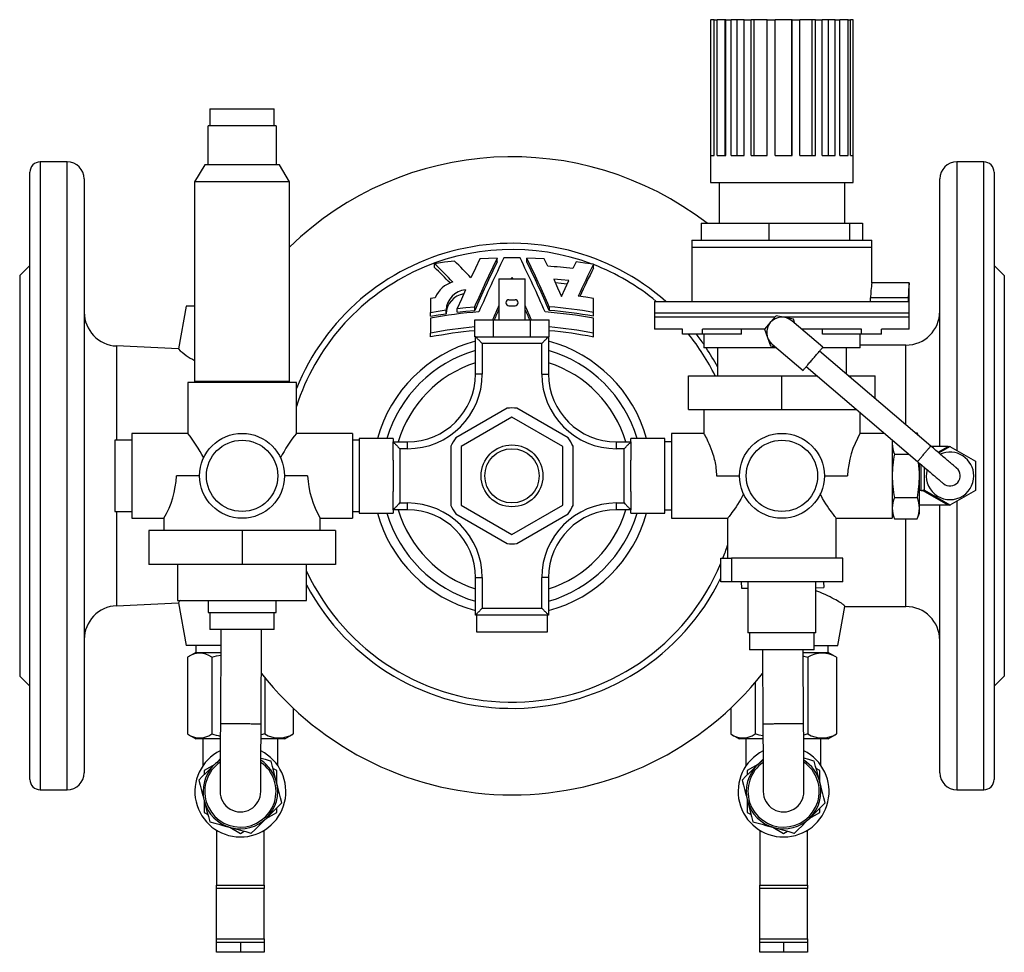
# Model space of a CAD drawing. Extents: x 81 to 741, y -306 to 474.
# Tile 1 of 3: x 81 to 371, y -306 to -31. Entities that reach past the tile are written whole.
import ezdxf

# ---------------------------------------------------------------- set-up
doc = ezdxf.new("R2010")
doc.units = 0
doc.layers.get('0').update_dxf_attribs({"linetype": 'CONTINUOUS'})

msp = doc.modelspace()

# ---------------------------------------------------------------- linework, layer by layer
at = {"color": 7, "linetype": 'CONTINUOUS'}
for p, q in [((284.29, -30.76), (284.29, -78.76)), ((284.29, -30.76), (284.35, -30.76)), ((284.35, -70.76), (284.35, -30.76)), ((285.33, -30.76), (284.35, -30.76)), ((285.33, -70.76), (285.33, -30.76)), ((285.33, -30.76), (286.18, -30.76)), ((286.18, -70.76), (286.18, -30.76)), ((288.61, -30.76), (286.18, -30.76)), ((288.61, -70.76), (288.61, -30.76)), ((288.77, -30.76), (288.61, -30.76)), ((288.77, -70.76), (288.77, -30.76)), ((288.77, -30.76), (290.3, -30.76)), ((290.3, -70.76), (290.3, -30.76)), ((292.09, -30.76), (290.3, -30.76)), ((292.09, -70.76), (292.09, -30.76)), ((294.21, -30.76), (292.09, -30.76)), ((294.21, -70.76), (294.21, -30.76)), ((294.21, -30.76), (296.24, -30.76)), ((296.24, -70.76), (296.24, -30.76)), ((297.15, -30.76), (296.24, -30.76)), ((297.15, -70.76), (297.15, -30.76)), ((300.97, -30.76), (297.15, -30.76)), ((300.97, -70.76), (300.97, -30.76)), ((300.97, -30.76), (303.26, -30.76)), ((303.26, -70.76), (303.26, -30.76)), ((308.2, -30.76), (303.26, -30.76)), ((308.2, -70.76), (308.2, -30.76)), ((308.26, -30.76), (308.2, -30.76)), ((308.26, -70.76), (308.26, -30.76)), ((308.26, -30.76), (310.54, -30.76)), ((310.54, -70.76), (310.54, -30.76)), ((314.16, -30.76), (310.54, -30.76)), ((314.16, -70.76), (314.16, -30.76)), ((315.19, -30.76), (314.16, -30.76)), ((315.19, -70.76), (315.19, -30.76)), ((315.19, -30.76), (317.17, -30.76)), ((317.17, -70.76), (317.17, -30.76)), ((319.05, -30.76), (317.17, -30.76)), ((319.05, -70.76), (319.05, -30.76)), ((320.93, -30.76), (319.05, -30.76)), ((320.93, -70.76), (320.93, -30.76)), ((320.93, -30.76), (322.38, -30.76)), ((322.38, -70.76), (322.38, -30.76)), ((324.78, -30.76), (322.38, -30.76)), ((324.78, -70.76), (324.78, -30.76)), ((324.78, -30.76), (325.52, -30.76)), ((325.52, -70.76), (325.52, -30.76)), ((326.28, -30.76), (325.52, -30.76)), ((326.28, -70.76), (326.28, -30.76)), ((326.28, -30.76), (326.29, -30.76)), ((326.29, -78.76), (326.29, -30.76)), ((136.79, -57.06), (136.79, -62.06)), ((136.79, -57.06), (155.79, -57.06)), ((155.79, -62.06), (155.79, -57.06)), ((136.29, -73.56), (136.29, -62.06)), ((156.29, -62.06), (136.29, -62.06)), ((156.29, -62.06), (156.29, -73.56)), ((284.35, -70.76), (285.33, -70.76)), ((286.18, -70.76), (288.77, -70.76)), ((290.3, -70.76), (294.21, -70.76)), ((296.24, -70.76), (300.97, -70.76)), ((303.26, -70.76), (308.26, -70.76)), ((310.54, -70.76), (315.19, -70.76)), ((317.17, -70.76), (320.93, -70.76)), ((322.38, -70.76), (324.78, -70.76)), ((325.52, -70.76), (326.28, -70.76)), ((94.79, -72.66), (86.79, -72.66)), ((135.29, -73.56), (132.29, -78.56)), ((136.29, -73.56), (135.29, -73.56)), ((156.29, -73.56), (136.29, -73.56)), ((157.29, -73.56), (156.29, -73.56)), ((160.29, -78.56), (157.29, -73.56)), ((364.79, -72.66), (356.79, -72.66)), ((83.79, -254.66), (83.79, -75.66)), ((99.79, -77.66), (99.79, -252.66)), ((351.79, -156.5), (351.79, -77.66)), ((367.79, -75.66), (367.79, -254.66)), ((132.29, -78.56), (132.29, -137.36)), ((160.29, -78.56), (132.29, -78.56)), ((160.29, -137.36), (160.29, -78.56)), ((284.29, -78.76), (326.29, -78.76)), ((286.79, -78.76), (286.79, -90.76)), ((323.79, -90.76), (323.79, -78.76)), ((281.53, -90.76), (281.53, -95.76)), ((281.53, -90.76), (301.43, -90.76)), ((301.43, -90.76), (301.43, -95.76)), ((301.43, -90.76), (325.19, -90.76)), ((325.19, -90.76), (325.19, -95.76)), ((325.19, -90.76), (329.05, -90.76)), ((329.05, -90.76), (329.05, -95.76)), ((278.79, -95.76), (278.79, -97.76)), ((278.79, -95.76), (331.79, -95.76)), ((278.79, -97.76), (278.79, -113.76)), ((331.79, -97.76), (331.79, -95.76)), ((331.79, -108.26), (331.79, -97.76)), ((221.43, -102.09), (221.43, -101.01)), ((230.16, -102.09), (230.16, -101.01)), ((236.3, -103.4), (235.28, -101.24)), ((83.79, -103.16), (80.79, -106.16)), ((202.93, -103.76), (202.93, -102.66)), ((244.71, -102.12), (243.75, -104.1)), ((249.79, -103.94), (249.79, -102.84)), ((370.79, -106.16), (367.79, -103.16)), ((80.79, -106.16), (80.79, -165.16)), ((221.94, -107.16), (221.94, -119.16)), ((221.94, -107.16), (225.79, -107.16)), ((225.56, -107.16), (225.79, -106.68)), ((225.79, -106.68), (226.02, -107.16)), ((225.79, -107.16), (225.79, -106.68)), ((225.79, -107.16), (229.64, -107.16)), ((229.64, -119.16), (229.64, -107.16)), ((370.79, -106.16), (370.79, -165.16)), ((342.79, -108.26), (331.79, -108.26)), ((342.79, -117.26), (342.79, -108.26)), ((203.16, -112.68), (201.79, -112.91)), ((201.79, -112.91), (201.79, -117.01)), ((249.79, -117.01), (249.79, -112.91)), ((331.41, -113.76), (331.41, -112.76)), ((342.52, -112.76), (342.52, -113.76)), ((129.79, -115.16), (127.57, -127.78)), ((132.29, -115.16), (129.79, -115.16)), ((209.67, -116.95), (209.67, -115.84)), ((214.8, -116.43), (214.8, -115.33)), ((224.89, -113.26), (226.69, -113.26)), ((224.89, -115.06), (226.69, -115.06)), ((236.79, -116.43), (236.79, -115.33)), ((267.79, -113.76), (267.79, -117.26)), ((267.79, -113.76), (342.52, -113.76)), ((201.79, -118.15), (201.79, -117.01)), ((201.79, -118.68), (201.79, -123.1)), ((206.36, -117.4), (206.36, -116.28)), ((249.79, -118.15), (249.79, -117.01)), ((249.79, -123.1), (249.79, -118.68)), ((267.79, -117.26), (267.79, -118.41)), ((267.79, -118.41), (267.79, -121.91)), ((303.56, -118.01), (301.87, -119.99)), ((306.11, -118.48), (303.56, -118.01)), ((308.66, -118.96), (306.11, -118.48)), ((342.79, -118.41), (342.79, -117.26)), ((342.79, -121.91), (342.79, -118.41)), ((214.82, -124.16), (214.82, -119.16)), ((214.82, -119.16), (220.31, -119.16)), ((220.31, -124.16), (220.31, -119.16)), ((220.31, -119.16), (231.28, -119.16)), ((231.28, -124.16), (231.28, -119.16)), ((231.28, -119.16), (236.76, -119.16)), ((236.76, -124.16), (236.76, -119.16)), ((301.87, -119.99), (300.18, -121.96)), ((317.34, -127.28), (308.21, -119.49)), ((309.13, -120.27), (308.66, -118.96)), ((201.79, -124.25), (201.79, -123.1)), ((214.82, -124.16), (215.04, -124.16)), ((215.04, -124.16), (236.54, -124.16)), ((215.04, -135.16), (215.04, -124.16)), ((236.54, -124.16), (236.54, -135.16)), ((236.54, -124.16), (236.76, -124.16)), ((249.79, -124.25), (249.79, -123.1)), ((276.01, -121.91), (267.79, -121.91)), ((276.01, -123.41), (276.01, -121.91)), ((281.87, -123.41), (276.01, -123.41)), ((300.23, -121.91), (281.87, -121.91)), ((281.87, -123.41), (281.87, -121.91)), ((293.34, -123.41), (281.87, -123.41)), ((282.29, -123.41), (282.29, -127.41)), ((293.34, -123.41), (293.34, -121.91)), ((300.18, -121.96), (301.05, -124.41)), ((301.05, -124.41), (301.92, -126.86)), ((328.72, -121.91), (311.05, -121.91)), ((317.24, -123.41), (317.24, -121.91)), ((328.72, -123.41), (317.24, -123.41)), ((328.29, -127.41), (328.29, -123.41)), ((328.72, -123.41), (328.72, -121.91)), ((334.58, -123.41), (328.72, -123.41)), ((342.79, -121.91), (334.58, -121.91)), ((334.58, -123.41), (334.58, -121.91)), ((127.58, -127.72), (109.34, -126.9)), ((303.63, -127.41), (282.29, -127.41)), ((286.29, -127.41), (286.29, -135.66)), ((301.92, -126.86), (303.29, -127.12)), ((302.37, -126.33), (311.5, -134.12)), ((328.29, -127.41), (317.23, -127.41)), ((324.29, -135.18), (324.29, -127.41)), ((341.79, -126.66), (328.29, -126.66)), ((349.13, -156.39), (316.37, -128.42)), ((312.47, -132.98), (345.24, -160.95)), ((277.79, -145.66), (277.79, -135.66)), ((277.79, -135.66), (305.29, -135.66)), ((305.29, -145.66), (305.29, -135.66)), ((305.29, -135.66), (315.61, -135.66)), ((324.85, -135.66), (332.79, -135.66)), ((332.79, -142.44), (332.79, -135.66)), ((130.29, -137.66), (130.29, -152.67)), ((162.29, -137.66), (130.29, -137.66)), ((160.29, -137.36), (132.29, -137.36)), ((134.29, -137.36), (134.29, -137.66)), ((158.29, -137.66), (158.29, -137.36)), ((162.29, -152.66), (162.29, -137.66)), ((224.34, -145.21), (209.24, -153.93)), ((225.79, -147.84), (210.79, -156.5)), ((240.79, -156.5), (225.79, -147.84)), ((242.34, -153.93), (227.24, -145.21)), ((277.79, -145.66), (305.29, -145.66)), ((282.29, -145.66), (282.29, -152.67)), ((305.29, -145.66), (327.32, -145.66)), ((328.29, -152.66), (328.29, -146.49)), ((130.3, -152.66), (113.79, -152.66)), ((113.79, -152.66), (113.79, -165.16)), ((178.79, -152.66), (162.29, -152.66)), ((178.79, -152.66), (178.79, -165.16)), ((282.3, -152.66), (272.79, -152.66)), ((272.79, -152.66), (272.79, -177.66)), ((335.53, -152.66), (328.29, -152.66)), ((344.53, -152.46), (345.17, -152.46)), ((345.46, -153.25), (345.17, -152.46)), ((345.42, -153.22), (345.17, -152.46)), ((113.79, -154.66), (108.79, -154.66)), ((108.79, -154.66), (108.79, -175.66)), ((180.79, -154.66), (178.79, -154.66)), ((190.79, -154.16), (180.79, -154.16)), ((180.79, -154.16), (180.79, -176.16)), ((190.79, -154.16), (190.79, -155.16)), ((190.79, -155.16), (195.04, -155.16)), ((190.79, -160.58), (190.79, -155.16)), ((207.79, -156.44), (207.79, -173.88)), ((210.79, -156.5), (210.79, -173.82)), ((240.79, -173.82), (240.79, -156.5)), ((243.79, -173.88), (243.79, -156.44)), ((256.54, -155.16), (260.79, -155.16)), ((270.79, -154.16), (260.79, -154.16)), ((260.79, -155.16), (260.79, -154.16)), ((260.79, -155.16), (260.79, -160.58)), ((270.79, -176.16), (270.79, -154.16)), ((272.79, -155.16), (270.79, -155.16)), ((337.79, -154.59), (337.79, -177.66)), ((354.29, -156.5), (349.27, -156.5)), ((351.5, -158.4), (354.79, -156.5)), ((354.79, -156.5), (362.29, -160.83)), ((338.41, -158.81), (342.73, -158.81)), ((190.79, -160.58), (190.79, -169.74)), ((260.79, -169.74), (260.79, -160.58)), ((345.79, -165.16), (345.79, -161.42)), ((362.29, -160.83), (362.29, -169.49)), ((80.79, -165.16), (80.79, -224.16)), ((113.79, -165.16), (113.79, -177.66)), ((133.79, -165.16), (126.98, -165.16)), ((165.6, -165.16), (158.79, -165.16)), ((178.79, -165.16), (178.79, -177.66)), ((285.98, -165.16), (292.79, -165.16)), ((317.79, -165.16), (324.6, -165.16)), ((345.79, -174.69), (345.79, -165.16)), ((347.29, -169.49), (347.29, -162.7)), ((370.79, -165.16), (370.79, -224.16)), ((190.79, -175.16), (190.79, -169.74)), ((260.79, -169.74), (260.79, -175.16)), ((346.29, -169.49), (345.79, -169.49)), ((354.79, -173.82), (347.29, -169.49)), ((362.29, -169.49), (354.79, -173.82)), ((210.79, -173.82), (225.79, -182.48)), ((225.79, -182.48), (240.79, -173.82)), ((338.41, -171.51), (345.17, -171.51)), ((354.29, -173.82), (345.79, -173.82)), ((351.79, -252.66), (351.79, -173.82)), ((108.79, -175.66), (113.79, -175.66)), ((178.79, -175.66), (180.79, -175.66)), ((180.79, -176.16), (190.79, -176.16)), ((195.04, -175.16), (190.79, -175.16)), ((190.79, -175.16), (190.79, -176.16)), ((209.24, -176.39), (224.34, -185.11)), ((227.24, -185.11), (242.34, -176.39)), ((260.79, -175.16), (256.54, -175.16)), ((260.79, -176.16), (260.79, -175.16)), ((260.79, -176.16), (270.79, -176.16)), ((270.79, -175.16), (272.79, -175.16)), ((337.79, -176.16), (338.41, -177.86)), ((345.17, -177.86), (345.79, -176.16)), ((345.79, -176.16), (345.79, -174.69)), ((113.79, -177.66), (123.29, -177.66)), ((123.29, -177.66), (123.29, -181.26)), ((169.29, -181.26), (169.29, -177.65)), ((169.29, -177.66), (178.79, -177.66)), ((272.79, -177.66), (289.3, -177.66)), ((289.29, -177.65), (289.29, -189.41)), ((321.29, -189.41), (321.29, -177.65)), ((321.29, -177.66), (337.79, -177.66)), ((338.41, -177.86), (345.17, -177.86)), ((118.79, -181.26), (118.79, -191.26)), ((146.29, -181.26), (118.79, -181.26)), ((146.29, -181.26), (146.29, -191.26)), ((173.79, -181.26), (146.29, -181.26)), ((173.79, -181.26), (173.79, -191.26)), ((146.29, -191.26), (118.79, -191.26)), ((127.29, -191.26), (127.29, -201.91)), ((173.79, -191.26), (146.29, -191.26)), ((165.29, -201.91), (165.29, -191.26)), ((287.34, -196.41), (287.34, -189.41)), ((287.34, -189.41), (290.41, -189.41)), ((290.41, -189.41), (290.41, -196.41)), ((323.24, -189.41), (290.41, -189.41)), ((323.24, -196.41), (323.24, -189.41)), ((215.04, -206.16), (215.04, -195.16)), ((236.54, -195.16), (236.54, -206.16)), ((290.41, -196.41), (287.34, -196.41)), ((323.24, -196.41), (290.41, -196.41)), ((293.33, -196.41), (293.34, -198.22)), ((295.29, -196.41), (295.29, -211.41)), ((315.29, -211.41), (315.29, -196.41)), ((317.58, -196.41), (317.59, -198.09)), ((293.34, -198.22), (295.29, -198.21)), ((315.29, -198.11), (317.59, -198.09)), ((109.34, -203.42), (127.58, -202.6)), ((127.29, -201.91), (165.29, -201.91)), ((127.57, -202.54), (129.79, -215.16)), ((136.29, -201.91), (136.29, -205.41)), ((156.29, -205.41), (156.29, -201.91)), ((136.29, -205.41), (156.29, -205.41)), ((136.79, -205.41), (136.79, -210.41)), ((155.79, -210.41), (155.79, -205.41)), ((321.79, -215.16), (323.83, -203.61)), ((323.82, -203.66), (341.79, -203.66)), ((236.54, -206.16), (215.04, -206.16)), ((215.29, -206.16), (215.29, -211.16)), ((236.29, -211.16), (236.29, -206.16)), ((155.79, -210.41), (136.79, -210.41)), ((140.05, -210.41), (139.9, -238.13)), ((151.9, -238.19), (152.05, -210.41)), ((215.29, -211.16), (236.29, -211.16)), ((315.29, -211.41), (295.29, -211.41)), ((295.79, -211.41), (295.79, -216.41)), ((314.79, -216.41), (314.79, -211.41)), ((140.02, -215.16), (129.79, -215.16)), ((132.7, -217.16), (130.6, -218.38)), ((132.7, -215.16), (132.7, -217.16)), ((132.7, -217.16), (140.01, -217.16)), ((300.1, -216.41), (295.79, -216.41)), ((299.57, -216.41), (299.68, -238.19)), ((314.79, -216.41), (300.1, -216.41)), ((311.68, -238.13), (311.57, -216.41)), ((311.57, -217.16), (318.88, -217.16)), ((314.79, -215.16), (321.79, -215.16)), ((318.88, -217.16), (318.88, -215.16)), ((320.99, -218.38), (318.88, -217.16)), ((130.22, -218.6), (130.22, -241.22)), ((137.37, -218.6), (137.37, -241.22)), ((312.95, -218.6), (312.95, -241.22)), ((321.36, -218.6), (320.99, -218.38)), ((321.36, -218.6), (321.36, -241.22)), ((80.79, -224.16), (83.79, -227.16)), ((152.95, -224.57), (152.95, -241.22)), ((297.37, -226.08), (297.37, -241.22)), ((367.79, -227.16), (370.79, -224.16)), ((161.36, -233.61), (161.36, -241.22)), ((290.22, -233.61), (290.22, -241.22)), ((130.6, -241.44), (132.7, -242.66)), ((139.87, -242.66), (132.7, -242.66)), ((134.79, -250.51), (134.79, -242.66)), ((156.81, -242.66), (151.87, -242.66)), ((152.95, -241.22), (151.88, -241.5)), ((156.79, -250.51), (156.79, -242.66)), ((158.88, -242.66), (156.81, -242.66)), ((158.88, -242.66), (160.99, -241.44)), ((160.99, -241.44), (161.36, -241.22)), ((290.6, -241.44), (292.7, -242.66)), ((299.71, -242.66), (292.7, -242.66)), ((294.79, -250.51), (294.79, -242.66)), ((312.95, -241.22), (311.7, -241.55)), ((316.81, -242.66), (311.71, -242.66)), ((316.79, -250.51), (316.79, -242.66)), ((318.88, -242.66), (316.81, -242.66)), ((318.88, -242.66), (320.99, -241.44)), ((320.99, -241.44), (321.36, -241.22)), ((138.22, -250.17), (135.09, -251.98)), ((135.09, -251.98), (135.09, -253.27)), ((156.49, -251.98), (155.38, -251.34)), ((156.49, -255.6), (156.49, -251.98)), ((298.22, -250.17), (295.09, -251.98)), ((295.09, -251.98), (295.09, -253.27)), ((316.49, -251.98), (315.38, -251.34)), ((316.49, -255.6), (316.49, -251.98)), ((86.79, -257.66), (94.79, -257.66)), ((356.79, -257.66), (364.79, -257.66)), ((135.09, -260.72), (135.09, -264.34)), ((295.09, -260.72), (295.09, -264.34)), ((156.49, -264.34), (156.49, -263.05)), ((316.49, -264.34), (316.49, -263.05)), ((135.09, -264.34), (136.21, -264.98)), ((153.36, -266.15), (156.49, -264.34)), ((295.09, -264.34), (296.21, -264.98)), ((313.36, -266.15), (316.49, -264.34)), ((138.79, -269.59), (138.79, -285.76)), ((142.66, -268.71), (145.79, -270.51)), ((152.79, -285.76), (152.79, -269.59)), ((298.79, -269.59), (298.79, -285.76)), ((302.66, -268.71), (305.79, -270.51)), ((312.79, -285.76), (312.79, -269.59)), ((145.79, -270.51), (146.91, -269.87)), ((305.79, -270.51), (306.91, -269.87)), ((138.79, -285.76), (152.79, -285.76)), ((138.79, -286.76), (138.79, -285.76)), ((138.79, -301.54), (138.79, -286.76)), ((152.79, -285.76), (152.79, -286.76)), ((152.79, -301.54), (152.79, -286.76)), ((298.79, -285.76), (312.79, -285.76)), ((298.79, -286.76), (298.79, -285.76)), ((298.79, -301.54), (298.79, -286.76)), ((312.79, -285.76), (312.79, -286.76)), ((312.79, -301.54), (312.79, -286.76)), ((138.79, -302.54), (138.79, -301.54)), ((152.79, -301.54), (152.79, -302.54)), ((298.79, -302.54), (298.79, -301.54)), ((312.79, -301.54), (312.79, -302.54)), ((138.79, -305.54), (138.79, -302.54)), ((138.79, -302.54), (145.79, -302.54)), ((145.79, -302.54), (152.79, -302.54)), ((152.79, -302.54), (152.79, -305.54)), ((298.79, -305.54), (298.79, -302.54)), ((298.79, -302.54), (305.79, -302.54)), ((305.79, -302.54), (312.79, -302.54)), ((312.79, -302.54), (312.79, -305.54)), ((145.79, -305.54), (138.79, -305.54)), ((152.79, -305.54), (145.79, -305.54)), ((305.79, -305.54), (298.79, -305.54)), ((312.79, -305.54), (305.79, -305.54))]:
    msp.add_line(p, q, dxfattribs=at)
at = {"color": 8, "linetype": 'CONTINUOUS'}
for p, q in [((86.79, -72.66), (86.79, -257.66)), ((94.79, -257.66), (94.79, -72.66)), ((356.79, -72.66), (356.79, -157.65)), ((364.79, -257.66), (364.79, -72.66)), ((278.79, -97.76), (331.79, -97.76)), ((342.52, -112.76), (331.41, -112.76)), ((331.81, -117.26), (267.79, -117.26)), ((303.22, -118.41), (267.79, -118.41)), ((342.79, -118.41), (305.7, -118.41)), ((342.79, -117.26), (331.81, -117.26)), ((109.34, -126.9), (109.34, -154.66)), ((217.04, -126.16), (217.04, -135.16)), ((234.54, -126.16), (217.04, -126.16)), ((234.54, -135.16), (234.54, -126.16)), ((341.79, -150.12), (341.79, -126.66)), ((217.04, -135.16), (215.04, -135.16)), ((234.54, -135.16), (236.54, -135.16)), ((195.04, -157.16), (195.04, -155.16)), ((256.54, -157.16), (256.54, -155.16)), ((351.29, -158.23), (354.29, -156.5)), ((192.79, -157.16), (192.79, -173.16)), ((195.04, -157.16), (192.79, -157.16)), ((258.79, -157.16), (256.54, -157.16)), ((258.79, -173.16), (258.79, -157.16)), ((346.29, -169.49), (346.29, -161.85)), ((354.29, -173.82), (346.7, -169.44)), ((192.79, -173.16), (195.04, -173.16)), ((195.04, -175.16), (195.04, -173.16)), ((256.54, -173.16), (258.79, -173.16)), ((256.54, -175.16), (256.54, -173.16)), ((356.79, -172.67), (356.79, -257.66)), ((109.34, -175.66), (109.34, -203.42)), ((341.79, -203.66), (341.79, -177.86)), ((215.04, -195.16), (217.04, -195.16)), ((217.04, -195.16), (217.04, -204.16)), ((234.54, -204.16), (234.54, -195.16)), ((236.54, -195.16), (234.54, -195.16)), ((217.04, -204.16), (234.54, -204.16)), ((152.79, -286.76), (138.79, -286.76)), ((312.79, -286.76), (298.79, -286.76)), ((138.79, -301.54), (152.79, -301.54)), ((298.79, -301.54), (312.79, -301.54)), ((145.79, -302.54), (145.79, -305.54)), ((305.79, -302.54), (305.79, -305.54))]:
    msp.add_line(p, q, dxfattribs=at)
at = {"color": 7, "linetype": 'CONTINUOUS', "flags": 128}
for points in [[(216.31, -101.24), (215, -104), (213.7, -106.79)], [(221.43, -101.01), (218.86, -101.11), (216.31, -101.24)], [(228.18, -100.97), (225.79, -100.95), (223.4, -100.97)], [(235.28, -101.24), (232.72, -101.11), (230.16, -101.01)], [(208.87, -101.89), (205.9, -102.25), (202.93, -102.66)], [(249.79, -102.84), (247.26, -102.46), (244.71, -102.12)], [(242.57, -107.64), (240.32, -107.4), (238.07, -107.2)], [(238.07, -107.2), (239.23, -109.75), (240.38, -112.34)], [(242.08, -108.69), (240.32, -108.5), (238.59, -108.34)], [(240.38, -112.34), (241.47, -109.98), (242.57, -107.64)], [(342.79, -108.26), (342.79, -108.26), (342.79, -108.29), (342.78, -108.34), (342.77, -108.43), (342.76, -108.55), (342.74, -108.7), (342.72, -108.88), (342.7, -109.08), (342.68, -109.31), (342.66, -109.57), (342.63, -109.84), (342.61, -110.14), (342.59, -110.46), (342.57, -110.8), (342.56, -111.14), (342.54, -111.5), (342.53, -111.87), (342.52, -112.26), (342.52, -112.76)], [(212.09, -110.33), (210.88, -113.07), (209.67, -115.84)], [(249.79, -112.91), (247.55, -112.54), (245.29, -112.21)], [(209.67, -115.84), (212.23, -115.56), (214.8, -115.33)], [(201.79, -117.01), (204.07, -116.63), (206.36, -116.28)], [(201.79, -118.15), (204.07, -117.75), (206.36, -117.4)], [(209.67, -116.95), (212.23, -116.67), (214.8, -116.43)], [(217.04, -126.16), (216.85, -125.96), (216.65, -125.77), (216.46, -125.58), (216.28, -125.39), (216.1, -125.22), (215.93, -125.05), (215.77, -124.89), (215.63, -124.75), (215.5, -124.61), (215.38, -124.5), (215.28, -124.4), (215.19, -124.31), (215.13, -124.25), (215.08, -124.2), (215.05, -124.17), (215.04, -124.16)], [(234.54, -126.16), (234.74, -125.96), (234.93, -125.77), (235.12, -125.58), (235.31, -125.39), (235.48, -125.22), (235.65, -125.05), (235.81, -124.89), (235.96, -124.75), (236.09, -124.61), (236.2, -124.5), (236.3, -124.4), (236.39, -124.31), (236.45, -124.25), (236.5, -124.2), (236.53, -124.17), (236.54, -124.16)], [(311.5, -134.12), (311.51, -134.11), (311.53, -134.08), (311.57, -134.04), (311.63, -133.97), (311.7, -133.89), (311.79, -133.78), (311.89, -133.66), (312, -133.53), (312.13, -133.38), (312.28, -133.21), (312.43, -133.03), (312.6, -132.83), (312.77, -132.63), (312.96, -132.41), (313.15, -132.19), (313.35, -131.95), (313.56, -131.71), (313.77, -131.46), (313.98, -131.21), (314.2, -130.96), (314.42, -130.7), (314.64, -130.44), (314.85, -130.19), (315.07, -129.94), (315.28, -129.69), (315.49, -129.45), (315.69, -129.21), (315.88, -128.99), (316.06, -128.77), (316.24, -128.57), (316.41, -128.37), (316.56, -128.19), (316.7, -128.02), (316.83, -127.87), (316.95, -127.74), (317.05, -127.62), (317.14, -127.51), (317.21, -127.43), (317.27, -127.36), (317.31, -127.32), (317.33, -127.29), (317.34, -127.28)], [(282.3, -152.67), (282.29, -152.66), (282.31, -152.69), (282.33, -152.74), (282.4, -152.87), (282.51, -153.07), (282.65, -153.34), (282.83, -153.67), (283.03, -154.07), (283.25, -154.53), (283.5, -155.06), (283.77, -155.64), (284.06, -156.33), (284.36, -157.09), (284.67, -157.91), (284.96, -158.79), (285.1, -159.26), (285.24, -159.75), (285.37, -160.25), (285.49, -160.76), (285.6, -161.29), (285.7, -161.84), (285.79, -162.4), (285.86, -162.97), (285.91, -163.5), (285.95, -164.05), (285.98, -164.6), (285.98, -165.16)], [(190.79, -155.16), (190.8, -155.17), (190.83, -155.2), (190.88, -155.25), (190.94, -155.31), (191.03, -155.4), (191.13, -155.5), (191.25, -155.61), (191.38, -155.75), (191.52, -155.89), (191.68, -156.05), (191.85, -156.22), (192.03, -156.39), (192.21, -156.58), (192.4, -156.77), (192.6, -156.96), (192.79, -157.16)], [(258.79, -157.16), (258.99, -156.96), (259.18, -156.77), (259.37, -156.58), (259.56, -156.39), (259.73, -156.22), (259.9, -156.05), (260.06, -155.89), (260.21, -155.75), (260.34, -155.61), (260.45, -155.5), (260.55, -155.4), (260.64, -155.31), (260.7, -155.25), (260.75, -155.2), (260.78, -155.17), (260.79, -155.16)], [(337.86, -154.65), (337.83, -154.83), (337.79, -155.63)], [(356.74, -162.88), (356.73, -162.87), (356.7, -162.84), (356.65, -162.8), (356.58, -162.74), (356.5, -162.67), (356.39, -162.58), (356.27, -162.47), (356.12, -162.35), (355.96, -162.21), (355.78, -162.06), (355.59, -161.9), (355.38, -161.71), (355.15, -161.52), (354.9, -161.31), (354.65, -161.09), (354.37, -160.86), (354.09, -160.61), (353.79, -160.36), (353.48, -160.09), (353.16, -159.82), (352.82, -159.54), (352.48, -159.24), (352.13, -158.95), (351.77, -158.64), (351.41, -158.33), (351.04, -158.01), (350.66, -157.69), (350.28, -157.37), (349.9, -157.04), (349.52, -156.71), (349.13, -156.39)], [(354.73, -156.46), (354.76, -156.48), (354.78, -156.5), (354.79, -156.5)], [(345.24, -160.95), (345.62, -161.28), (346.01, -161.61), (346.39, -161.93), (346.77, -162.26), (347.14, -162.58), (347.51, -162.89), (347.88, -163.2), (348.24, -163.51), (348.59, -163.81), (348.93, -164.1), (349.26, -164.38), (349.58, -164.66), (349.89, -164.92), (350.19, -165.18), (350.48, -165.42), (350.75, -165.65), (351.01, -165.88), (351.25, -166.08), (351.48, -166.28), (351.69, -166.46), (351.89, -166.63), (352.07, -166.78), (352.23, -166.92), (352.37, -167.04), (352.49, -167.14), (352.6, -167.23), (352.69, -167.31), (352.76, -167.37), (352.8, -167.41), (352.83, -167.43), (352.84, -167.44)], [(293.98, -170.47), (293.58, -171.27), (293.16, -172.04), (292.7, -172.83), (292.24, -173.57), (291.77, -174.27), (291.32, -174.93), (290.93, -175.48), (290.56, -175.99), (290.22, -176.45), (289.92, -176.84), (289.71, -177.12), (289.54, -177.33), (289.41, -177.5), (289.33, -177.61), (289.29, -177.66), (289.3, -177.65)], [(321.29, -177.65), (321.29, -177.66), (321.25, -177.61), (321.16, -177.49), (321.04, -177.34), (320.88, -177.13), (320.68, -176.87), (320.44, -176.56), (320.16, -176.18), (319.85, -175.76), (319.51, -175.28), (319.15, -174.76), (318.7, -174.11), (318.24, -173.4), (317.76, -172.63), (317.29, -171.81), (316.94, -171.16), (316.6, -170.47)], [(347.29, -169.49), (347.28, -169.48), (347.25, -169.47), (347.2, -169.44)], [(190.79, -175.16), (190.8, -175.15), (190.83, -175.12), (190.88, -175.07), (190.94, -175.01), (191.03, -174.92), (191.13, -174.82), (191.25, -174.71), (191.38, -174.57), (191.52, -174.43), (191.68, -174.27), (191.85, -174.1), (192.03, -173.92), (192.21, -173.74), (192.4, -173.55), (192.6, -173.36), (192.79, -173.16)], [(258.79, -173.16), (258.99, -173.36), (259.18, -173.55), (259.37, -173.74), (259.56, -173.92), (259.73, -174.1), (259.9, -174.27), (260.06, -174.43), (260.21, -174.57), (260.34, -174.71), (260.45, -174.82), (260.55, -174.92), (260.64, -175.01), (260.7, -175.07), (260.75, -175.12), (260.78, -175.15), (260.79, -175.16)], [(354.79, -173.82), (354.78, -173.82), (354.76, -173.84), (354.73, -173.86)], [(323.82, -203.6), (323.82, -203.57), (323.77, -203.49), (323.68, -203.38), (323.54, -203.25), (323.34, -203.1), (323.1, -202.92), (322.81, -202.72), (322.47, -202.5), (322.09, -202.27), (321.67, -202.01), (321.19, -201.74), (320.68, -201.45), (320.12, -201.16), (319.48, -200.83), (318.79, -200.5), (318.07, -200.16), (317.28, -199.82), (316.45, -199.48), (315.58, -199.15), (315.29, -199.05)], [(215.04, -206.16), (215.05, -206.15), (215.08, -206.12), (215.13, -206.07), (215.19, -206.01), (215.28, -205.92), (215.38, -205.82), (215.5, -205.71), (215.63, -205.57), (215.77, -205.43), (215.93, -205.27), (216.1, -205.1), (216.28, -204.92), (216.46, -204.74), (216.65, -204.55), (216.85, -204.36), (217.04, -204.16)], [(236.54, -206.16), (236.53, -206.15), (236.5, -206.12), (236.45, -206.07), (236.39, -206.01), (236.3, -205.92), (236.2, -205.82), (236.09, -205.71), (235.96, -205.57), (235.81, -205.43), (235.65, -205.27), (235.48, -205.1), (235.31, -204.92), (235.12, -204.74), (234.93, -204.55), (234.74, -204.36), (234.54, -204.16)], [(137.37, -218.6), (138.72, -218.24), (140.01, -217.95)], [(311.58, -218.24), (311.75, -218.28), (312.95, -218.6)], [(139.9, -238.13), (139.89, -238.84), (139.89, -239.55), (139.89, -240.27), (139.88, -240.97), (139.88, -241.68), (139.88, -242.38), (139.87, -243.07), (139.87, -243.76), (139.86, -244.44), (139.86, -245.12), (139.86, -245.78), (139.85, -246.44), (139.85, -247.08), (139.85, -247.71), (139.84, -248.33), (139.84, -248.94), (139.84, -249.53), (139.83, -250.11), (139.83, -250.68), (139.83, -251.22), (139.83, -251.76), (139.82, -252.27), (139.82, -252.77), (139.82, -253.24), (139.81, -253.7), (139.81, -254.14), (139.81, -254.56), (139.81, -254.95), (139.81, -255.33), (139.8, -255.68), (139.8, -256.01), (139.8, -256.32), (139.8, -256.6), (139.8, -256.87), (139.8, -257.1), (139.8, -257.32), (139.79, -257.51), (139.79, -257.67), (139.79, -257.81), (139.79, -257.92), (139.79, -258.01), (139.79, -258.08), (139.79, -258.11), (139.79, -258.13)], [(151.79, -258.19), (151.79, -258.18), (151.79, -258.14), (151.79, -258.08), (151.79, -257.99), (151.79, -257.87), (151.79, -257.73), (151.79, -257.57), (151.8, -257.38), (151.8, -257.17), (151.8, -256.93), (151.8, -256.67), (151.8, -256.38), (151.8, -256.08), (151.8, -255.75), (151.81, -255.39), (151.81, -255.02), (151.81, -254.62), (151.81, -254.2), (151.81, -253.76), (151.82, -253.31), (151.82, -252.83), (151.82, -252.33), (151.83, -251.82), (151.83, -251.29), (151.83, -250.74), (151.83, -250.18), (151.84, -249.6), (151.84, -249), (151.84, -248.4), (151.85, -247.78), (151.85, -247.14), (151.85, -246.5), (151.86, -245.85), (151.86, -245.18), (151.86, -244.51), (151.87, -243.83), (151.87, -243.14), (151.88, -242.44), (151.88, -241.74), (151.88, -241.04), (151.89, -240.33), (151.89, -239.62), (151.89, -238.91), (151.9, -238.19)], [(299.68, -238.19), (299.69, -238.91), (299.69, -239.62), (299.7, -240.33), (299.7, -241.04), (299.7, -241.74), (299.71, -242.44), (299.71, -243.14), (299.71, -243.83), (299.72, -244.51), (299.72, -245.18), (299.72, -245.85), (299.73, -246.5), (299.73, -247.14), (299.74, -247.78), (299.74, -248.4), (299.74, -249), (299.74, -249.6), (299.75, -250.18), (299.75, -250.74), (299.75, -251.29), (299.76, -251.82), (299.76, -252.33), (299.76, -252.83), (299.76, -253.31), (299.77, -253.76), (299.77, -254.2), (299.77, -254.62), (299.77, -255.02), (299.78, -255.39), (299.78, -255.75), (299.78, -256.08), (299.78, -256.38), (299.78, -256.67), (299.78, -256.93), (299.79, -257.17), (299.79, -257.38), (299.79, -257.57), (299.79, -257.73), (299.79, -257.87), (299.79, -257.99), (299.79, -258.08), (299.79, -258.14), (299.79, -258.18), (299.79, -258.19)], [(311.79, -258.13), (311.79, -258.11), (311.79, -258.08), (311.79, -258.01), (311.79, -257.92), (311.79, -257.81), (311.79, -257.67), (311.79, -257.51), (311.79, -257.32), (311.79, -257.1), (311.78, -256.87), (311.78, -256.6), (311.78, -256.32), (311.78, -256.01), (311.78, -255.68), (311.78, -255.33), (311.77, -254.95), (311.77, -254.56), (311.77, -254.14), (311.77, -253.7), (311.76, -253.24), (311.76, -252.77), (311.76, -252.27), (311.76, -251.76), (311.75, -251.22), (311.75, -250.68), (311.75, -250.11), (311.74, -249.53), (311.74, -248.94), (311.74, -248.33), (311.74, -247.71), (311.73, -247.08), (311.73, -246.44), (311.72, -245.78), (311.72, -245.12), (311.72, -244.44), (311.71, -243.76), (311.71, -243.07), (311.71, -242.38), (311.7, -241.68), (311.7, -240.97), (311.69, -240.27), (311.69, -239.55), (311.69, -238.84), (311.68, -238.13)], [(299.7, -241.81), (298.57, -241.54), (297.37, -241.22)], [(139.84, -248.57), (139.2, -249.21), (138.06, -250.34)], [(154.82, -249.23), (154.66, -249.19), (153.19, -248.78), (151.84, -248.41)], [(156.43, -255.37), (156.03, -253.84), (155.63, -252.3), (155.23, -250.76), (154.82, -249.23)], [(299.74, -248.67), (299.2, -249.21), (298.06, -250.34)], [(314.82, -249.23), (314.66, -249.19), (313.19, -248.78), (311.74, -248.38)], [(316.43, -255.37), (316.03, -253.84), (315.63, -252.3), (315.23, -250.76), (314.82, -249.23)], [(138.06, -250.34), (136.93, -251.45), (135.8, -252.57), (134.67, -253.69), (133.54, -254.8)], [(298.06, -250.34), (296.93, -251.45), (295.8, -252.57), (294.67, -253.69), (293.54, -254.8)], [(133.54, -254.8), (133.94, -256.32), (134.34, -257.85), (134.74, -259.39), (135.15, -260.94)], [(293.54, -254.8), (293.94, -256.32), (294.34, -257.85), (294.74, -259.39), (295.15, -260.94)], [(158.04, -261.52), (157.64, -260), (157.24, -258.47), (156.84, -256.93), (156.43, -255.37)], [(318.04, -261.52), (317.64, -260), (317.24, -258.47), (316.84, -256.93), (316.43, -255.37)], [(135.15, -260.94), (135.55, -262.48), (135.95, -264.02), (136.36, -265.56), (136.76, -267.09)], [(295.15, -260.94), (295.55, -262.48), (295.95, -264.02), (296.36, -265.56), (296.76, -267.09)], [(153.52, -265.98), (154.65, -264.87), (155.78, -263.75), (156.91, -262.63), (158.04, -261.52)], [(313.52, -265.98), (314.65, -264.87), (315.78, -263.75), (316.91, -262.63), (318.04, -261.52)], [(149.01, -270.45), (150.12, -269.34), (151.25, -268.23), (152.38, -267.11), (153.52, -265.98)], [(309.01, -270.45), (310.12, -269.34), (311.25, -268.23), (312.38, -267.11), (313.52, -265.98)], [(136.76, -267.09), (138.3, -267.51), (139.43, -267.82), (140.58, -268.14), (141.73, -268.45), (142.88, -268.77)], [(142.88, -268.77), (144.37, -269.18), (145.86, -269.59), (147.36, -269.99), (148.84, -270.4), (149.01, -270.45)], [(296.76, -267.09), (298.3, -267.51), (299.43, -267.82), (300.58, -268.14), (301.73, -268.45), (302.88, -268.77)], [(302.88, -268.77), (304.37, -269.18), (305.86, -269.59), (307.36, -269.99), (308.84, -270.4), (309.01, -270.45)]]:
    msp.add_lwpolyline(points, dxfattribs=at)
at = {"color": 8, "linetype": 'CONTINUOUS', "flags": 128}
for points in [[(345.24, -160.95), (345.24, -160.95), (345.26, -160.93), (345.29, -160.89), (345.34, -160.83), (345.4, -160.76), (345.48, -160.67), (345.57, -160.56), (345.67, -160.44), (345.79, -160.3), (345.92, -160.15), (346.06, -159.98), (346.21, -159.81), (346.37, -159.62), (346.53, -159.43), (346.7, -159.23), (346.88, -159.03), (347.05, -158.82), (347.23, -158.62), (347.41, -158.41), (347.58, -158.2), (347.75, -158), (347.92, -157.81), (348.08, -157.62), (348.23, -157.44), (348.38, -157.27), (348.51, -157.11), (348.64, -156.96), (348.75, -156.83), (348.85, -156.72), (348.93, -156.62), (349, -156.54), (349.06, -156.47), (349.1, -156.42), (349.12, -156.4), (349.13, -156.39)], [(139.9, -238.13), (139.9, -238.13), (139.93, -238.13), (139.98, -238.13), (140.05, -238.13), (140.15, -238.13), (140.28, -238.13), (140.42, -238.13), (140.59, -238.13), (140.79, -238.13), (141, -238.13), (141.23, -238.13), (141.49, -238.14), (141.76, -238.14), (142.05, -238.14), (142.36, -238.14), (142.68, -238.14), (143.01, -238.14), (143.36, -238.15), (143.72, -238.15), (144.08, -238.15), (144.46, -238.15), (144.84, -238.15), (145.22, -238.16), (145.61, -238.16), (146, -238.16), (146.38, -238.16), (146.77, -238.16), (147.15, -238.17), (147.53, -238.17), (147.9, -238.17), (148.26, -238.17), (148.61, -238.17), (148.95, -238.18), (149.28, -238.18), (149.6, -238.18), (149.89, -238.18), (150.18, -238.18), (150.44, -238.18), (150.68, -238.19), (150.91, -238.19), (151.11, -238.19), (151.29, -238.19), (151.45, -238.19), (151.59, -238.19), (151.7, -238.19), (151.79, -238.19), (151.85, -238.19), (151.89, -238.19), (151.9, -238.19)], [(299.68, -238.19), (299.69, -238.19), (299.71, -238.19), (299.76, -238.19), (299.84, -238.19), (299.94, -238.19), (300.06, -238.19), (300.21, -238.19), (300.38, -238.19), (300.57, -238.19), (300.78, -238.19), (301.02, -238.18), (301.27, -238.18), (301.55, -238.18), (301.84, -238.18), (302.14, -238.18), (302.46, -238.18), (302.8, -238.18), (303.14, -238.17), (303.5, -238.17), (303.87, -238.17), (304.24, -238.17), (304.62, -238.17), (305, -238.16), (305.39, -238.16), (305.78, -238.16), (306.17, -238.16), (306.55, -238.16), (306.94, -238.15), (307.31, -238.15), (307.68, -238.15), (308.05, -238.15), (308.4, -238.15), (308.74, -238.14), (309.07, -238.14), (309.38, -238.14), (309.68, -238.14), (309.96, -238.14), (310.22, -238.14), (310.47, -238.13), (310.69, -238.13), (310.9, -238.13), (311.08, -238.13), (311.24, -238.13), (311.37, -238.13), (311.48, -238.13), (311.57, -238.13), (311.63, -238.13), (311.67, -238.13), (311.68, -238.13)]]:
    msp.add_lwpolyline(points, dxfattribs=at)
at = {"color": 7, "linetype": 'CONTINUOUS'}
for centre, radius in [((146.29, -165.16), 12.5), ((305.29, -165.16), 12.5), ((146.29, -165.16), 10.5), ((225.79, -165.16), 9.11), ((305.29, -165.16), 10.5), ((225.79, -165.16), 8)]:
    msp.add_circle(centre, radius, dxfattribs=at)
for centre, radius, start, end in [((225.79, -165.16), 94, 52.3249, 134.1715), ((86.79, -75.66), 3, 90, 180), ((94.79, -77.66), 5, 0, 90), ((356.79, -77.66), 5, 90, 180), ((364.79, -75.66), 3, 0, 90), ((573.63, -272.84), 391.89, 153.9941, 156.3008), ((577.38, -274.77), 394.35, 153.8493, 156.3967), ((-125.81, -274.78), 394.36, 23.6033, 26.1507), ((-122.04, -272.83), 391.87, 23.6991, 26.0059), ((46.74, -266.42), 226.3, 44.4114, 46.3528), ((60.24, -253.7), 206.99, 44.6099, 46.4175), ((46.42, -266.42), 231.22, 43.6587, 45.3644), ((570.65, -272.22), 388.46, 154.0256, 156.3566), ((-119.05, -272.22), 388.44, 23.6434, 25.9744), ((225.77, -254.37), 151.34, 83.1777, 86.0091), ((592.65, -273.13), 382.82, 153.5874, 155.143), ((568.97, -262.59), 356.43, 153.5711, 155.0584), ((210.67, -115.89), 8.17, 106.22, 156.8322), ((358.39, -112.8), 26.98, 170.3178, 179.9126), ((212.7, -116.65), 6.35, 95.5223, 176.5863), ((212.67, -117.75), 6.32, 100.1175, 176.8182), ((523.05, -251.49), 330.62, 155.6101, 156.4061), ((224.89, -114.16), 0.9, 90.1273, 269.8727), ((226.69, -114.16), 0.9, 270.1273, 89.8727), ((-70.82, -251.2), 329.91, 23.5926, 24.3903), ((225.61, -252.74), 137.87, 79.8973, 85.349), ((109.79, -116.91), 10, 180, 267.4315), ((225.98, -252.16), 135.66, 94.2099, 100.2729), ((476.25, -231.21), 279.17, 155.6387, 156.3351), ((-24.33, -231.06), 278.79, 23.6639, 24.3613), ((225.6, -252.17), 135.66, 79.7271, 85.7901), ((225.59, -251.44), 135.47, 79.7103, 85.26), ((305.29, -122.91), 4.5, 49.5181, 229.5181), ((341.79, -116.66), 10, 270, 0), ((226.1, -250.96), 130.15, 94.9722, 100.7655), ((225.52, -250.7), 129.89, 79.2305, 85.0353), ((226.13, -249.63), 127.72, 95.0802, 100.9862), ((225.49, -249.37), 127.45, 79.0096, 84.9279), ((139.56, -115.92), 16.86, 224.6773, 244.4601), ((225.79, -165.16), 35, 107.8871, 163.3985), ((225.79, -165.16), 35, 16.6015, 72.1129), ((195.04, -135.16), 20, 270, 0), ((256.54, -135.16), 20, 180, 270), ((225.79, -165.16), 20, 85.8419, 94.1581), ((95.39, -180.55), 44.68, 27.6053, 38.6139), ((196.48, -180.08), 43.83, 141.27, 152.5021), ((352.93, -166.74), 28.38, 150.2673, 176.8151), ((225.79, -165.16), 20, 145.8419, 154.1581), ((225.79, -165.16), 20, 25.8419, 34.1581), ((347.02, -155.48), 9.23, 180.9382, 201.1357), ((354.31, -154.17), 2.33, 269.5204, 280.2693), ((372.64, -165.35), 34.85, 169.1769, 179.6828), ((354.79, -165.16), 7, 0, 114.1411), ((315.74, -165.11), 30.05, 359.9104, 7.4724), ((99.65, -163.88), 27.36, 329.7652, 357.3193), ((193.76, -163.63), 28.21, 183.1014, 209.8089), ((374, -164.83), 36.21, 180.5157, 190.6246), ((310.09, -164.88), 35.71, 349.3033, 359.5563), ((354.79, -165.16), 7, 164.895, 0), ((354.79, -165.16), 3, 229.5181, 49.5181), ((346.3, -167.85), 1.64, 269.8321, 284.3362), ((346.95, -170.1), 0.708, 69.3128, 110.6872), ((225.79, -165.16), 20, 205.8419, 214.1581), ((225.79, -165.16), 20, 325.8419, 334.1581), ((347.02, -174.84), 9.23, 158.8707, 179.0554), ((336.57, -174.84), 9.23, 0.9382, 21.1357), ((354.31, -176.15), 2.33, 79.7307, 90.4796), ((225.79, -165.16), 35, 196.6015, 252.1129), ((195.04, -195.16), 20, 0, 90), ((256.54, -195.16), 20, 90, 180), ((225.79, -165.16), 35, 287.8871, 343.3985), ((347.02, -174.53), 9.23, 180.9382, 201.1357), ((336.56, -174.53), 9.23, 338.8707, 359.0554), ((225.79, -165.16), 20, 265.8419, 274.1581), ((128.8, -203.09), 1.35, 118.6739, 155.9301), ((109.79, -213.41), 10, 92.5685, 180), ((341.79, -213.66), 10, 0, 90), ((133.8, -223.49), 6.05, 53.776, 126.224), ((317.15, -225.56), 8.13, 58.8397, 121.1603), ((225.79, -165.16), 94, 218.2568, 321.7432), ((133.8, -236.33), 6.05, 233.776, 306.224), ((145.47, -214.2), 28.2, 253.3161, 258.5631), ((157.15, -234.25), 8.13, 238.8461, 301.1539), ((293.8, -236.33), 6.05, 233.776, 306.224), ((317.15, -234.25), 8.13, 238.8461, 301.1539), ((145.79, -258.16), 13.4, 116.2921, 63.0918), ((305.79, -258.16), 13.4, 116.9082, 63.7079), ((145.79, -258.16), 11, 122.7477, 134.6658), ((145.79, -258.16), 11, 14.6658, 56.6362), ((305.79, -258.16), 11, 123.3638, 134.6658), ((305.79, -258.16), 11, 14.6658, 57.2523), ((145.79, -258.16), 11, 134.6658, 194.6658), ((145.79, -258.16), 10.5, 124.5419, 54.8421), ((305.79, -258.16), 11, 134.6658, 194.6658), ((305.79, -258.16), 10.5, 125.1579, 55.4581), ((86.79, -254.66), 3, 180, 270), ((94.79, -252.66), 5, 270, 0), ((356.79, -252.66), 5, 180, 270), ((364.79, -254.66), 3, 270, 0), ((145.79, -258.16), 11, 314.6658, 14.6658), ((305.79, -258.16), 11, 314.6658, 14.6658), ((145.79, -258.16), 11, 194.6658, 254.6658), ((145.79, -258.16), 6, 179.692, 359.692), ((305.79, -258.16), 11, 194.6658, 254.6658), ((305.79, -258.16), 6, 180.308, 0.308), ((145.79, -258.16), 11, 254.6658, 314.6658), ((305.79, -258.16), 11, 254.6658, 314.6658)]:
    msp.add_arc(centre, radius, start, end, dxfattribs=at)
at = {"color": 8, "linetype": 'CONTINUOUS'}
for centre, radius, start, end in [((225.79, -165.16), 68.51, 48.6109, 157.9488), ((225.79, -165.16), 66.7, 69.3003, 162.1761), ((225.79, -165.16), 66.7, 50.4075, 68.9114), ((225.79, -165.16), 66.7, 26.2487, 38.7499), ((225.79, -165.16), 68.51, 34.4443, 37.545), ((225.79, -165.16), 41.15, 105.1433, 164.4957), ((225.79, -165.16), 41.15, 15.5043, 74.8567), ((225.79, -165.16), 68.51, 27.9862, 33.4357), ((225.79, -165.16), 38.48, 106.2237, 163.3882), ((225.79, -165.16), 38.48, 16.6118, 73.7763), ((195.04, -135.16), 22, 270, 0), ((256.54, -135.16), 22, 180, 270), ((195.04, -195.16), 22, 0, 90), ((256.54, -195.16), 22, 90, 180), ((225.79, -165.16), 41.15, 195.5043, 254.8567), ((225.79, -165.16), 38.48, 196.6118, 253.7763), ((225.79, -165.16), 38.48, 286.2237, 343.3882), ((225.79, -165.16), 41.15, 285.1433, 344.4957), ((225.79, -165.16), 66.7, 338.681, 342.1761), ((225.79, -165.16), 66.7, 204.9025, 337.3267), ((225.79, -165.16), 68.51, 207.9862, 333.9405)]:
    msp.add_arc(centre, radius, start, end, dxfattribs=at)

doc.saveas('drawing.dxf')
